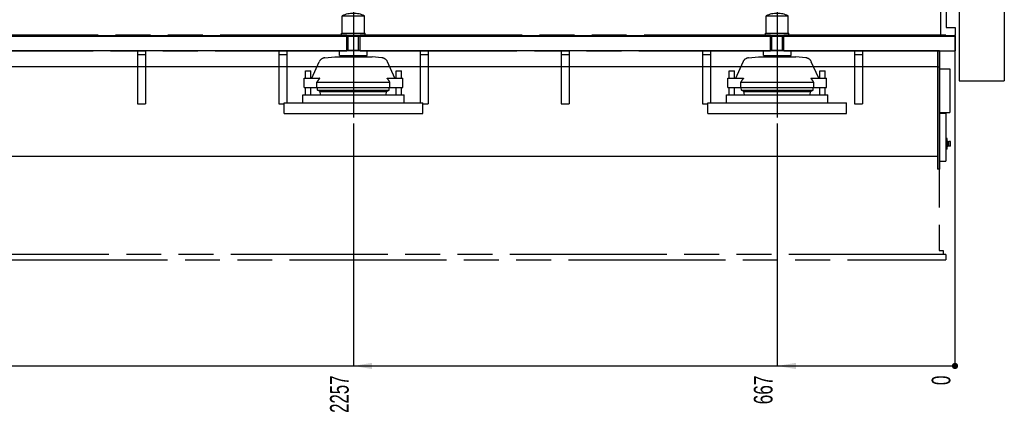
# Model space of a CAD drawing. Header units: millimetres. Extents: x 0 to 1189, y 0 to 841.
# Tile 85 of 106: x 708 to 893, y 500 to 575. Entities that reach past the tile are written whole.
import ezdxf
from ezdxf.enums import TextEntityAlignment as Align

# ---------------------------------------------------------------- set-up
doc = ezdxf.new("R2010")
doc.units = ezdxf.units.MM
doc.header["$LTSCALE"] = 65.395
doc.linetypes.add('CENTER', pattern=[0.6, 0.375, -0.075, 0.075, -0.075])
doc.linetypes.add('PHANTOM', pattern=[0.8, 0.45, -0.05, 0.1, -0.05, 0.1, -0.05])
doc.layers.get('0').update_dxf_attribs({"linetype": 'CONTINUOUS'})
for name, color, linetype in [('1907_731000_02_SIMPLE1_D_ABL106', 7, 'CONTINUOUS'), ('1907_731000_02_SIMPLE1_T1_D_PBL107', 7, 'CONTINUOUS'), ('1907_734000_04_SIMPLE1_C_ABL108', 7, 'CONTINUOUS'), ('1907_734000_04_SIMPLE1_T1_C_PBL109', 7, 'CONTINUOUS'), ('1997_122000_07_SIMPLE1_A_ABL68', 7, 'CONTINUOUS'), ('1997_122000_07_SIMPLE1_T1_A_PBL69', 7, 'CONTINUOUS'), ('32007_040000_TLKGS_KS_V_ABL104', 7, 'CONTINUOUS'), ('32007_041000_TLKGS_KS_V_ABL105', 7, 'CONTINUOUS'), ('32097_000000_TLKGS_MARKETING_ABL3', 7, 'CONTINUOUS'), ('32097_030000_TLKGS_V_ABL12', 7, 'CONTINUOUS'), ('32097_100000_TLKGS_V_ABL31', 7, 'CONTINUOUS'), ('32097_111000_01_SIMPLE1_T1_X_PBL75', 7, 'CONTINUOUS'), ('32097_111000_01_SIMPLE1_X_ABL74', 7, 'CONTINUOUS'), ('32097_152000_01_SIMPLE1_T1_VOR_PBL33', 7, 'CONTINUOUS'), ('32097_152000_01_SIMPLE1_T2_VOR_PBL82', 7, 'CONTINUOUS'), ('32097_152000_01_SIMPLE1_T2_VOR_PBL84', 7, 'CONTINUOUS'), ('32097_152000_01_SIMPLE1_VORAB_ABL32', 7, 'CONTINUOUS'), ('new_view_1_VBL0', 7, 'CONTINUOUS')]:
    doc.layers.add(name, color=color, linetype=linetype)
doc.styles.get("Standard").update_dxf_attribs({"font": 'txt', "width": 0.6})
doc.dimstyles.new('DIMSTYLE_10', dxfattribs={"dimtxt": 3.5, "dimasz": 3.5, "dimexe": 1.8, "dimexo": 0, "dimgap": 0.875, "dimtad": 0, "dimtih": 1, "dimtoh": 1, "dimlfac": 20, "dimdsep": 46, "dimtxsty": 'Standard', "dimblk": '_FILLED', "dimblk1": '_FILLED', "dimblk2": '_FILLED', "dimcen": 0.09, "dimadec": 0, "dimazin": 0, "dimtp": 0.1, "dimtm": 0.1, "dimtfac": 1, "dimtofl": 0, "dimtmove": 0, "dimatfit": 3, "dimldrblk": '_FILLED', "dimfxl": 1, "dimtolj": 1, "dimarcsym": 0})
doc.dimstyles.new('DIMSTYLE_11', dxfattribs={"dimtxt": 3.5, "dimasz": 3.5, "dimexe": 1.8, "dimexo": 0, "dimgap": 0.875, "dimtad": 0, "dimtih": 1, "dimtoh": 1, "dimlfac": 20, "dimdsep": 46, "dimtxsty": 'Standard', "dimblk": '_FILLED', "dimblk1": '_FILLED', "dimblk2": '_FILLED', "dimcen": 0.09, "dimadec": 0, "dimazin": 0, "dimtp": 2, "dimtm": 2, "dimtfac": 1, "dimtofl": 0, "dimtmove": 0, "dimatfit": 3, "dimldrblk": '_FILLED', "dimfxl": 1, "dimtolj": 1, "dimarcsym": 0})
doc.dimstyles.new('DIMSTYLE_9', dxfattribs={"dimtxt": 3.5, "dimasz": 3.5, "dimexe": 1.8, "dimexo": 0, "dimgap": 0.875, "dimtad": 0, "dimtih": 1, "dimtoh": 1, "dimlfac": 20, "dimdsep": 46, "dimtxsty": 'Standard', "dimblk": '_FILLED', "dimblk1": '_FILLED', "dimblk2": '_FILLED', "dimcen": 0.09, "dimadec": 0, "dimazin": 0, "dimtp": 0.8, "dimtm": 0.8, "dimtfac": 1, "dimtofl": 0, "dimtmove": 0, "dimatfit": 3, "dimldrblk": '_FILLED', "dimfxl": 1, "dimtolj": 1, "dimarcsym": 0})

# ---------------------------------------------------------------- blocks, each defined once
blk = doc.blocks.new('*D36')
at = {"color": 2, "linetype": 'Continuous'}
blk.add_line((850, 555.98), (850, 510.41), dxfattribs=at)
at = {"color": 2, "linetype": 'Continuous', "width": 0.690476}
blk.add_text('667', height=3.5, rotation=90, dxfattribs=at).set_placement((849.12, 508.66), align=Align.RIGHT)
blk = doc.blocks.new('_FILLED')
at = {"color": 0, "linetype": 'ByBlock'}
blk.add_solid([(0, 0), (-1, 0.167), (-1, -0.167)], dxfattribs=at)
blk = doc.blocks.new('*D37')
at = {"color": 2, "linetype": 'Continuous'}
blk.add_line((883.35, 569.65), (883.35, 510.41), dxfattribs=at)
at = {"color": 2, "linetype": 'Continuous', "width": 0.690476}
blk.add_text('0', height=3.5, rotation=90, dxfattribs=at).set_placement((882.48, 508.66), align=Align.RIGHT)
blk = doc.blocks.new('*D38')
at = {"color": 2, "linetype": 'Continuous'}
blk.add_line((770.5, 555.98), (770.5, 510.41), dxfattribs=at)
at = {"color": 2, "linetype": 'Continuous', "width": 0.672619}
blk.add_text('2257', height=3.5, rotation=90, dxfattribs=at).set_placement((769.62, 508.66), align=Align.RIGHT)
blk = doc.blocks.new('*D39')
at = {"color": 2, "linetype": 'Continuous'}
blk.add_line((691, 555.98), (691, 510.41), dxfattribs=at)
at = {"color": 2, "linetype": 'Continuous', "width": 0.672619}
blk.add_text('3847', height=3.5, rotation=90, dxfattribs=at).set_placement((690.12, 508.66), align=Align.RIGHT)
blk = doc.blocks.new('*D40')
at = {"color": 2, "linetype": 'Continuous'}
blk.add_line((623.1, 555.98), (623.1, 510.41), dxfattribs=at)
at = {"color": 2, "linetype": 'Continuous', "width": 0.654762}
blk.add_text('5205', height=3.5, rotation=90, dxfattribs=at).set_placement((622.23, 508.66), align=Align.RIGHT)
blk = doc.blocks.new('*D41')
at = {"color": 2, "linetype": 'Continuous'}
blk.add_line((600.4, 569.65), (600.4, 510.41), dxfattribs=at)
at = {"color": 2, "linetype": 'Continuous', "width": 0.654762}
blk.add_text('5659', height=3.5, rotation=90, dxfattribs=at).set_placement((599.52, 508.66), align=Align.RIGHT)
blk = doc.blocks.new('32097_152000_01_SIMPLE1_T1_VOR_PBL33', base_point=(729.23, 552.61))
at = {"layer": '32097_152000_01_SIMPLE1_T1_VOR_PBL33', "color": 8, "linetype": 'PHANTOM'}
for p, q in [((693.21, 572.65), (768.29, 572.65)), ((767.75, 572.65), (767.75, 572.55)), ((769.25, 572.55), (767.75, 572.55)), ((769.25, 569.65), (769.25, 572.55)), ((773.25, 572.55), (771.75, 572.55)), ((771.75, 569.65), (771.75, 572.55)), ((772.71, 572.65), (847.79, 572.65)), ((773.25, 572.65), (773.25, 572.55)), ((847.25, 572.65), (847.25, 572.55)), ((848.75, 572.55), (847.25, 572.55)), ((848.75, 569.65), (848.75, 572.55)), ((852.75, 572.55), (851.25, 572.55)), ((851.25, 569.65), (851.25, 572.55)), ((852.21, 572.65), (883.35, 572.65)), ((852.75, 572.65), (852.75, 572.55)), ((883.35, 569.65), (883.35, 572.65)), ((692.25, 569.65), (769.25, 569.65)), ((730, 569.65), (730, 559.65)), ((731.5, 568.9), (730, 568.9)), ((731.5, 569.65), (731.5, 559.65)), ((756.5, 569.65), (756.5, 559.65)), ((758, 568.9), (756.5, 568.9)), ((758, 569.65), (758, 559.85)), ((771.75, 569.65), (848.75, 569.65)), ((783, 569.65), (783, 559.85)), ((784.5, 568.9), (783, 568.9)), ((784.5, 569.65), (784.5, 559.65)), ((809.5, 569.65), (809.5, 559.65)), ((811, 568.9), (809.5, 568.9)), ((811, 569.65), (811, 559.65)), ((836, 569.65), (836, 559.65)), ((837.5, 568.9), (836, 568.9)), ((837.5, 569.65), (837.5, 559.85)), ((851.25, 569.65), (883.35, 569.65)), ((864.5, 569.65), (864.5, 559.65)), ((866, 568.9), (864.5, 568.9)), ((866, 569.65), (866, 559.65)), ((880.35, 569.65), (880.35, 532.15)), ((880.45, 566.27), (882.4, 566.27)), ((882.4, 566.27), (882.4, 558.02)), ((730, 559.65), (731.5, 559.65)), ((756.5, 559.65), (757.5, 559.65)), ((783.5, 559.65), (784.5, 559.65)), ((809.5, 559.65), (811, 559.65)), ((836, 559.65), (837, 559.65)), ((864.5, 559.65), (866, 559.65)), ((880.35, 558.02), (882.4, 558.02)), ((881.85, 553.15), (881.6, 553.15)), ((881.85, 551.15), (881.85, 553.15)), ((881.92, 552.73), (881.85, 552.73)), ((881.92, 551.58), (881.92, 552.73)), ((882.05, 552.55), (881.92, 552.6)), ((882.17, 552.6), (882.1, 552.56)), ((882.48, 552.6), (882.17, 552.6)), ((882.17, 551.7), (882.17, 552.6)), ((882.52, 552.55), (882.48, 552.6)), ((882.48, 551.7), (882.48, 552.6)), ((882.52, 551.75), (882.52, 552.55)), ((881.85, 551.15), (881.6, 551.15)), ((881.92, 551.58), (881.85, 551.58)), ((882.05, 551.75), (881.92, 551.7)), ((882.17, 551.7), (882.1, 551.74)), ((882.48, 551.7), (882.17, 551.7)), ((882.52, 551.75), (882.48, 551.7)), ((880.35, 532.15), (881.1, 532.15)), ((881.1, 532.15), (881.1, 531.4)), ((601.6, 530.4), (881.6, 530.4)), ((881.6, 531.4), (602.75, 531.4)), ((881.6, 531.4), (881.6, 530.4))]:
    blk.add_line(p, q, dxfattribs=at)
for centre, start, end in [((882.07, 552.61), 247.4184, 299.9743), ((882.07, 551.69), 60.0257, 112.5816)]:
    blk.add_arc(centre, 0.06, start, end, dxfattribs=at)
blk = doc.blocks.new('32097_152000_01_SIMPLE1_T2_VOR_PBL82', base_point=(850, 568.82))
at = {"layer": '32097_152000_01_SIMPLE1_T2_VOR_PBL82', "color": 2, "linetype": 'CENTER'}
blk.add_line((850, 581.65), (850, 555.98), dxfattribs=at)
at = {"layer": '32097_152000_01_SIMPLE1_T2_VOR_PBL82', "color": 8, "linetype": 'PHANTOM'}
for p, q in [((847.92, 576.21), (852.08, 576.21)), ((847.92, 572.91), (847.92, 576.21)), ((852.08, 572.91), (852.08, 576.21)), ((847.79, 572.91), (852.21, 572.91)), ((847.79, 572.55), (847.79, 572.91)), ((848.75, 572.55), (851.25, 572.55)), ((849.01, 569.75), (849.01, 572.55)), ((850.99, 569.75), (850.99, 572.55)), ((852.21, 572.55), (852.21, 572.91)), ((847.4, 568.73), (847.4, 569.65)), ((848.75, 569.75), (851.25, 569.75)), ((852.6, 568.73), (852.6, 569.65)), ((842.21, 564.49), (843.6, 567.58)), ((844.63, 568.32), (846.5, 568.48)), ((846.5, 568.48), (853.5, 568.48)), ((847.4, 568.73), (852.6, 568.73)), ((848.56, 568.48), (848.56, 568.73)), ((851.44, 568.48), (851.44, 568.73)), ((855.37, 568.32), (853.5, 568.48)), ((857.79, 564.49), (856.4, 567.58)), ((841, 565.85), (842, 565.85)), ((841, 564.49), (841, 565.85)), ((842, 564.49), (842, 565.85)), ((858, 565.85), (859, 565.85)), ((858, 564.49), (858, 565.85)), ((859, 564.49), (859, 565.85)), ((840.75, 564.49), (843.68, 564.49)), ((840.75, 562.74), (840.75, 564.49)), ((843.15, 563.74), (856.85, 563.74)), ((843.15, 562.74), (843.15, 563.74)), ((856.32, 564.49), (859.25, 564.49)), ((856.85, 562.74), (856.85, 563.74)), ((859.25, 562.74), (859.25, 564.49)), ((840.75, 562.74), (859.25, 562.74)), ((841, 561.35), (841, 562.74)), ((842, 561.35), (842, 562.74)), ((843.28, 562.23), (843.26, 562.74)), ((843.28, 562.23), (856.72, 562.23)), ((843.77, 561.98), (843.28, 562.23)), ((843.77, 561.98), (856.23, 561.98)), ((843.84, 561.35), (843.77, 561.98)), ((856.16, 561.35), (856.23, 561.98)), ((856.23, 561.98), (856.72, 562.23)), ((856.72, 562.23), (856.74, 562.74)), ((858, 561.35), (858, 562.74)), ((859, 561.35), (859, 562.74)), ((837, 559.85), (863, 559.85)), ((837, 557.85), (837, 559.85)), ((840.5, 561.35), (859.5, 561.35)), ((840.5, 559.85), (840.5, 561.35)), ((859.5, 559.85), (859.5, 561.35)), ((863, 557.85), (863, 559.85)), ((837, 557.85), (863, 557.85))]:
    blk.add_line(p, q, dxfattribs=at)
for centre, radius, start, end in [((850, 571.51), 5.14, 66.0588, 113.9412), ((844.74, 567.07), 1.25, 95, 155.8195), ((855.26, 567.07), 1.25, 24.1805, 85)]:
    blk.add_arc(centre, radius, start, end, dxfattribs=at)
for points, knots in [([(843.68, 564.49), (843.63, 564.43), (843.45, 564.19), (843.28, 563.94), (843.15, 563.74)], [0, 0, 0, 0, 0.247602, 1, 1, 1, 1]), ([(856.85, 563.74), (856.81, 563.81), (856.64, 564.06), (856.46, 564.31), (856.32, 564.49)], [0, 0, 0, 0, 0.252037, 1, 1, 1, 1])]:
    blk.add_open_spline(points, degree=3, knots=knots, dxfattribs=at)
blk = doc.blocks.new('32097_152000_01_SIMPLE1_T2_VOR_PBL84', base_point=(770.5, 568.82))
at = {"layer": '32097_152000_01_SIMPLE1_T2_VOR_PBL84', "color": 2, "linetype": 'CENTER'}
blk.add_line((770.5, 581.65), (770.5, 555.98), dxfattribs=at)
at = {"layer": '32097_152000_01_SIMPLE1_T2_VOR_PBL84', "color": 8, "linetype": 'PHANTOM'}
for p, q in [((768.42, 576.21), (772.58, 576.21)), ((768.42, 572.91), (768.42, 576.21)), ((772.58, 572.91), (772.58, 576.21)), ((768.29, 572.91), (772.71, 572.91)), ((768.29, 572.55), (768.29, 572.91)), ((769.25, 572.55), (771.75, 572.55)), ((769.51, 569.75), (769.51, 572.55)), ((771.49, 569.75), (771.49, 572.55)), ((772.71, 572.55), (772.71, 572.91)), ((767.9, 568.73), (767.9, 569.65)), ((769.25, 569.75), (771.75, 569.75)), ((773.1, 568.73), (773.1, 569.65)), ((762.71, 564.49), (764.1, 567.58)), ((765.13, 568.32), (767, 568.48)), ((767, 568.48), (774, 568.48)), ((767.9, 568.73), (773.1, 568.73)), ((769.06, 568.48), (769.06, 568.73)), ((771.94, 568.48), (771.94, 568.73)), ((775.87, 568.32), (774, 568.48)), ((778.29, 564.49), (776.9, 567.58)), ((761.5, 565.85), (762.5, 565.85)), ((761.5, 564.49), (761.5, 565.85)), ((762.5, 564.49), (762.5, 565.85)), ((778.5, 565.85), (779.5, 565.85)), ((778.5, 564.49), (778.5, 565.85)), ((779.5, 564.49), (779.5, 565.85)), ((761.25, 564.49), (764.18, 564.49)), ((761.25, 562.74), (761.25, 564.49)), ((763.65, 563.74), (777.35, 563.74)), ((763.65, 562.74), (763.65, 563.74)), ((776.82, 564.49), (779.75, 564.49)), ((777.35, 562.74), (777.35, 563.74)), ((779.75, 562.74), (779.75, 564.49)), ((761.25, 562.74), (779.75, 562.74)), ((761.5, 561.35), (761.5, 562.74)), ((762.5, 561.35), (762.5, 562.74)), ((763.78, 562.23), (763.76, 562.74)), ((763.78, 562.23), (777.22, 562.23)), ((764.27, 561.98), (763.78, 562.23)), ((764.27, 561.98), (776.73, 561.98)), ((764.34, 561.35), (764.27, 561.98)), ((776.66, 561.35), (776.73, 561.98)), ((776.73, 561.98), (777.22, 562.23)), ((777.22, 562.23), (777.24, 562.74)), ((778.5, 561.35), (778.5, 562.74)), ((779.5, 561.35), (779.5, 562.74)), ((757.5, 559.85), (783.5, 559.85)), ((757.5, 557.85), (757.5, 559.85)), ((761, 561.35), (780, 561.35)), ((761, 559.85), (761, 561.35)), ((780, 559.85), (780, 561.35)), ((783.5, 557.85), (783.5, 559.85)), ((757.5, 557.85), (783.5, 557.85))]:
    blk.add_line(p, q, dxfattribs=at)
for centre, radius, start, end in [((770.5, 571.51), 5.14, 66.0588, 113.9412), ((765.24, 567.07), 1.25, 95, 155.8195), ((775.76, 567.07), 1.25, 24.1805, 85)]:
    blk.add_arc(centre, radius, start, end, dxfattribs=at)
for points, knots in [([(764.18, 564.49), (764.13, 564.43), (763.95, 564.19), (763.78, 563.94), (763.65, 563.74)], [0, 0, 0, 0, 0.247602, 1, 1, 1, 1]), ([(777.35, 563.74), (777.31, 563.81), (777.14, 564.06), (776.96, 564.31), (776.82, 564.49)], [0, 0, 0, 0, 0.252037, 1, 1, 1, 1])]:
    blk.add_open_spline(points, degree=3, knots=knots, dxfattribs=at)
blk = doc.blocks.new('32097_152000_01_SIMPLE1_VORAB_ABL32', base_point=(729.23, 556.02))
at = {"layer": '32097_152000_01_SIMPLE1_T1_VOR_PBL33'}
blk.add_blockref('32097_152000_01_SIMPLE1_T1_VOR_PBL33', (729.23, 552.61), dxfattribs=at)
at = {"layer": '32097_152000_01_SIMPLE1_T2_VOR_PBL82'}
blk.add_blockref('32097_152000_01_SIMPLE1_T2_VOR_PBL82', (850, 568.82), dxfattribs=at)
at = {"layer": '32097_152000_01_SIMPLE1_T2_VOR_PBL84'}
blk.add_blockref('32097_152000_01_SIMPLE1_T2_VOR_PBL84', (770.5, 568.82), dxfattribs=at)
blk = doc.blocks.new('1997_122000_07_SIMPLE1_T1_A_PBL69', base_point=(741.88, 559.95))
at = {"layer": '1997_122000_07_SIMPLE1_T1_A_PBL69', "color": 7, "linetype": 'Continuous'}
for p, q in [((600.4, 572.4), (883.35, 572.4)), ((883.25, 572.4), (883.25, 572.5)), ((883.35, 572.4), (883.35, 569.65)), ((880.45, 569.6), (605.75, 569.6)), ((880.05, 569.6), (880.05, 547.4)), ((880.45, 569.65), (883.35, 569.65)), ((880.45, 569.65), (880.45, 547.4)), ((880.05, 566.6), (605.75, 566.6)), ((880.45, 566.55), (880.05, 566.55)), ((880.45, 557.9), (881.6, 557.9)), ((881.6, 557.9), (881.6, 548.9)), ((880.05, 549.8), (605.75, 549.8)), ((880.45, 548.9), (881.6, 548.9)), ((880.45, 547.4), (880.05, 547.4))]:
    blk.add_line(p, q, dxfattribs=at)
blk = doc.blocks.new('1997_122000_07_SIMPLE1_A_ABL68', base_point=(741.875, 559.95))
at = {"layer": '1997_122000_07_SIMPLE1_T1_A_PBL69'}
blk.add_blockref('1997_122000_07_SIMPLE1_T1_A_PBL69', (741.875, 559.95), dxfattribs=at)
blk = doc.blocks.new('32097_111000_01_SIMPLE1_T1_X_PBL75', base_point=(741.55, 619.62))
at = {"layer": '32097_111000_01_SIMPLE1_T1_X_PBL75', "color": 7, "linetype": 'Continuous'}
for p in [(880.6, 594.7), (602.5, 572.5)]:
    blk.add_line(p, (880.6, 572.5), dxfattribs=at)
blk = doc.blocks.new('32097_111000_01_SIMPLE1_X_ABL74', base_point=(741.55, 619.625))
at = {"layer": '32097_111000_01_SIMPLE1_T1_X_PBL75'}
blk.add_blockref('32097_111000_01_SIMPLE1_T1_X_PBL75', (741.55, 619.625), dxfattribs=at)
blk = doc.blocks.new('32097_100000_TLKGS_V_ABL31', base_point=(729.23, 616.65))
at = {"layer": '1997_122000_07_SIMPLE1_A_ABL68'}
blk.add_blockref('1997_122000_07_SIMPLE1_A_ABL68', (741.88, 559.95), dxfattribs=at)
at = {"layer": '32097_111000_01_SIMPLE1_X_ABL74'}
blk.add_blockref('32097_111000_01_SIMPLE1_X_ABL74', (741.55, 619.62), dxfattribs=at)
at = {"layer": '32097_152000_01_SIMPLE1_VORAB_ABL32'}
blk.add_blockref('32097_152000_01_SIMPLE1_VORAB_ABL32', (729.23, 556.02), dxfattribs=at)
blk = doc.blocks.new('32097_030000_TLKGS_V_ABL12', base_point=(710.94, 639.92))
at = {"layer": '32097_100000_TLKGS_V_ABL31'}
blk.add_blockref('32097_100000_TLKGS_V_ABL31', (729.23, 616.65), dxfattribs=at)
blk = doc.blocks.new('1907_731000_02_SIMPLE1_T1_D_PBL107', base_point=(888.35, 600))
at = {"layer": '1907_731000_02_SIMPLE1_T1_D_PBL107', "color": 7, "linetype": 'Continuous'}
for p, q in [((884.1, 635.98), (892.6, 635.98)), ((884.1, 635.98), (884.1, 618.01)), ((892.6, 635.98), (892.6, 564.02)), ((884.1, 616.14), (884.1, 611.21)), ((884.1, 599.5), (884.1, 564.02)), ((884.1, 564.02), (892.6, 564.02))]:
    blk.add_line(p, q, dxfattribs=at)
blk = doc.blocks.new('1907_731000_02_SIMPLE1_D_ABL106', base_point=(888.35, 600))
at = {"layer": '1907_731000_02_SIMPLE1_T1_D_PBL107'}
blk.add_blockref('1907_731000_02_SIMPLE1_T1_D_PBL107', (888.35, 600), dxfattribs=at)
blk = doc.blocks.new('1907_734000_04_SIMPLE1_T1_C_PBL109', base_point=(732.85, 595.38))
at = {"layer": '1907_734000_04_SIMPLE1_T1_C_PBL109', "color": 7, "linetype": 'Continuous'}
for p, q in [((881.7, 599.5), (881.7, 574)), ((881.7, 574), (883.35, 574)), ((883.35, 574), (883.35, 572.5)), ((880.6, 572.5), (883.35, 572.5))]:
    blk.add_line(p, q, dxfattribs=at)
blk = doc.blocks.new('1907_734000_04_SIMPLE1_C_ABL108', base_point=(732.85, 595.38))
at = {"layer": '1907_734000_04_SIMPLE1_T1_C_PBL109'}
blk.add_blockref('1907_734000_04_SIMPLE1_T1_C_PBL109', (732.85, 595.38), dxfattribs=at)
blk = doc.blocks.new('32007_041000_TLKGS_KS_V_ABL105', base_point=(732.85, 632.21))
at = {"layer": '1907_731000_02_SIMPLE1_D_ABL106'}
blk.add_blockref('1907_731000_02_SIMPLE1_D_ABL106', (888.35, 600), dxfattribs=at)
at = {"layer": '1907_734000_04_SIMPLE1_C_ABL108'}
blk.add_blockref('1907_734000_04_SIMPLE1_C_ABL108', (732.85, 595.38), dxfattribs=at)
blk = doc.blocks.new('32007_040000_TLKGS_KS_V_ABL104', base_point=(732.85, 632.21))
at = {"layer": '32007_041000_TLKGS_KS_V_ABL105'}
blk.add_blockref('32007_041000_TLKGS_KS_V_ABL105', (732.85, 632.21), dxfattribs=at)
blk = doc.blocks.new('32097_000000_TLKGS_MARKETING_ABL3', base_point=(713.72, 639.92))
at = {"layer": '32007_040000_TLKGS_KS_V_ABL104'}
blk.add_blockref('32007_040000_TLKGS_KS_V_ABL104', (732.85, 632.21), dxfattribs=at)
at = {"layer": '32097_030000_TLKGS_V_ABL12'}
blk.add_blockref('32097_030000_TLKGS_V_ABL12', (710.94, 639.92), dxfattribs=at)
blk = doc.blocks.new('NEW_VIEW_1_VBL0', base_point=(706, 642.16))
at = {"layer": '32097_000000_TLKGS_MARKETING_ABL3'}
blk.add_blockref('32097_000000_TLKGS_MARKETING_ABL3', (713.72, 639.92), dxfattribs=at)

msp = doc.modelspace()

# ---------------------------------------------------------------- linework, layer by layer
at = {"color": 2, "linetype": 'Continuous'}
msp.add_line((600.4, 510.45992), (883.35, 510.45992), dxfattribs=at)
at = {"color": 2, "linetype": 'Continuous', "const_width": 0.585}
msp.add_lwpolyline([(883.0575, 510.45992, 1), (883.6425, 510.45992, 1)], format="xyb", close=True, dxfattribs=at)
msp.add_lwpolyline([(883.0575, 510.45992, 1), (883.6425, 510.45992, 1)], format="xyb", close=True, dxfattribs=at)
msp.add_lwpolyline([(883.0575, 510.45992, 1), (883.6425, 510.45992, 1)], format="xyb", close=True, dxfattribs=at)
msp.add_lwpolyline([(883.0575, 510.45992, 1), (883.6425, 510.45992, 1)], format="xyb", close=True, dxfattribs=at)
msp.add_lwpolyline([(883.0575, 510.45992, 1), (883.6425, 510.45992, 1)], format="xyb", close=True, dxfattribs=at)
at = {"color": 2, "linetype": 'Continuous'}
for points in [[(770.5, 510.45992), (774, 511.04492), (774, 509.87492)], [(850, 510.45992), (853.5, 511.04492), (853.5, 509.87492)]]:
    msp.add_solid(points, dxfattribs=at)

# ---------------------------------------------------------------- block references
at = {"layer": 'new_view_1_VBL0'}
msp.add_blockref('NEW_VIEW_1_VBL0', (706.00373, 642.16278), dxfattribs=at)

# ---------------------------------------------------------------- dimensions: what is measured, and where the dimension line sits
at = {"color": 2, "linetype": 'Continuous'}
for feature_location, offset, origin, dimstyle, picture, middle in [((600.4, 569.65), (0, -59.24008), (883.35, 569.65), 'DIMSTYLE_11', '*D41', (597.775, 503.74323)), ((850, 555.9805), (0, -45.57058), (883.35, 569.65), 'DIMSTYLE_9', '*D36', (847.375, 504.70161)), ((883.35, 569.65), (0, -59.24008406), (883.35, 569.65), 'DIMSTYLE_10', '*D37', (880.7250050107, 507.1182516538)), ((623.1, 555.9805), (0, -45.57058), (883.35, 555.9805), 'DIMSTYLE_11', '*D40', (620.475, 503.74327)), ((691, 555.9805), (0, -45.57058), (883.35, 555.9805), 'DIMSTYLE_11', '*D39', (688.375, 503.61827)), ((770.5, 555.9805), (0, -45.57058), (883.35, 555.9805), 'DIMSTYLE_11', '*D38', (767.875, 503.61828))]:
    dim = msp.add_ordinate_dim(feature_location=feature_location, offset=offset, dtype=1, origin=origin, dimstyle=dimstyle, override={"dimtad": 1, "dimtih": 0, "dimtoh": 0}, dxfattribs=at)
    dim.commit()
    dim.dimension.update_dxf_attribs({"geometry": picture, "text_midpoint": middle})

doc.saveas('drawing.dxf')
